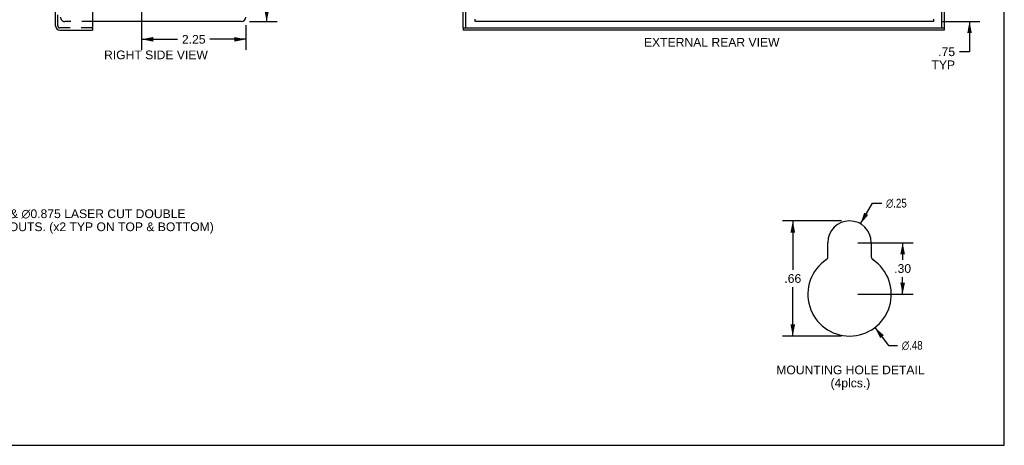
# Model space of a CAD drawing. Header units: inches. Extents: x 0 to 42.5, y 0 to 27.5.
# Tile 13 of 15: x 21.2 to 42.5, y 0 to 9.2. Entities that reach past the tile are written whole.
import ezdxf

# ---------------------------------------------------------------- set-up
doc = ezdxf.new("R2010")
doc.units = ezdxf.units.IN
doc.header["$LTSCALE"] = 2.3375
doc.header["$MEASUREMENT"] = 0
doc.linetypes.add('HIDDEN', pattern=[0.2, 0.1, -0.1])
doc.layers.get('0').update_dxf_attribs({"linetype": 'CONTINUOUS'})
for name, color, linetype in [('DEFAULT_2', 8, 'HIDDEN'), ('DIMENSIONS', 7, 'CONTINUOUS'), ('DOOR_ASSEMBLY', 7, 'CONTINUOUS')]:
    doc.layers.add(name, color=color, linetype=linetype)
doc.styles.get("Standard").update_dxf_attribs({"font": 'arial.ttf'})
doc.styles.add('TEXTSTYLE_1', font='gdt', dxfattribs={"width": 0.8})
doc.dimstyles.new('DIMSTYLE_1', dxfattribs={"dimtxt": 0.1875, "dimasz": 0.25, "dimexe": 0.09, "dimexo": 0.07, "dimgap": 0.0375, "dimtad": 0, "dimtih": 1, "dimtoh": 1, "dimzin": 4, "dimdsep": 46, "dimtxsty": 'Standard', "dimblk": '_FILLED', "dimblk1": '_FILLED', "dimblk2": '_FILLED', "dimcen": 0.09, "dimadec": 3, "dimazin": 1, "dimtfac": 1, "dimtdec": 3, "dimtofl": 0, "dimtmove": 0, "dimatfit": 3, "dimldrblk": '_FILLED', "dimfxl": 0, "dimtolj": 1, "dimtzin": 4, "dimarcsym": 0})
doc.dimstyles.new('DIMSTYLE_2', dxfattribs={"dimtxt": 0.1875, "dimasz": 0.25, "dimexe": 0.09, "dimexo": 0.07, "dimgap": 0.09, "dimtad": 0, "dimtih": 1, "dimtoh": 1, "dimlfac": 0.4, "dimzin": 4, "dimdsep": 46, "dimtxsty": 'Standard', "dimblk": '_FILLED', "dimblk1": '_FILLED', "dimblk2": '_FILLED', "dimcen": 0.09, "dimadec": 3, "dimazin": 1, "dimtfac": 1, "dimtdec": 3, "dimtofl": 0, "dimtmove": 0, "dimatfit": 1, "dimldrblk": '_FILLED', "dimfxl": 0, "dimtolj": 1, "dimtzin": 4, "dimarcsym": 0})
doc.dimstyles.new('DIMSTYLE_3', dxfattribs={"dimtxt": 0.1875, "dimasz": 0.25, "dimexe": 0.09, "dimexo": 0.07, "dimgap": 0.0375, "dimtad": 0, "dimtih": 1, "dimtoh": 1, "dimlfac": 0.4, "dimzin": 4, "dimdsep": 46, "dimtxsty": 'Standard', "dimblk": '_FILLED', "dimblk1": '_FILLED', "dimblk2": '_FILLED', "dimcen": 0.09, "dimadec": 3, "dimazin": 1, "dimtfac": 1, "dimtdec": 3, "dimtofl": 0, "dimtmove": 0, "dimatfit": 3, "dimldrblk": '_FILLED', "dimfxl": 0, "dimtolj": 1, "dimtzin": 4, "dimarcsym": 0})

# ---------------------------------------------------------------- blocks, each defined once
blk = doc.blocks.new('_FILLED')
at = {"color": 0, "linetype": 'ByBlock'}
blk.add_solid([(0, 0), (-1, 0.2), (-1, -0.2)], dxfattribs=at)
blk = doc.blocks.new('*D5')
at = {"layer": 'DIMENSIONS', "color": 2, "linetype": 'Continuous'}
for p, q in [((39.395, 4.774), (39.653, 5.22)), ((39.653, 5.22), (39.854, 5.22))]:
    blk.add_line(p, q, dxfattribs=at)
at = {"layer": 'DIMENSIONS', "color": 2, "linetype": 'Continuous', "xscale": 0.25, "yscale": 0.25, "zscale": 0.25, "rotation": 239.9728827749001}
blk.add_blockref('_FILLED', (39.395, 4.774), dxfattribs=at)
at = {"layer": 'DIMENSIONS', "color": 2, "linetype": 'Continuous', "insert": (39.948, 5.314), "char_height": 0.1875, "width": 0.61385, "attachment_point": 1, "line_spacing_factor": 0.9, "style": 'TEXTSTYLE_1'}
blk.add_mtext('{\\fgdt;n}\\fArial;.25', dxfattribs=at)
blk = doc.blocks.new('*D6')
at = {"layer": 'DIMENSIONS', "color": 2, "linetype": 'Continuous'}
for p, q in [((39.708, 2.54), (40.003, 2.155)), ((40.003, 2.155), (40.196, 2.155))]:
    blk.add_line(p, q, dxfattribs=at)
at = {"layer": 'DIMENSIONS', "color": 2, "linetype": 'Continuous', "xscale": 0.25, "yscale": 0.25, "zscale": 0.25, "rotation": 127.4653944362}
blk.add_blockref('_FILLED', (39.708, 2.54), dxfattribs=at)
at = {"layer": 'DIMENSIONS', "color": 2, "linetype": 'Continuous', "insert": (40.29, 2.249), "char_height": 0.1875, "width": 0.61385, "attachment_point": 1, "line_spacing_factor": 0.9, "style": 'TEXTSTYLE_1'}
blk.add_mtext('{\\fgdt;n}\\fArial;.48', dxfattribs=at)
blk = doc.blocks.new('*D7')
at = {"layer": 'DIMENSIONS', "color": 2, "linetype": 'Continuous'}
for p, q in [((38.986, 4.837), (37.71, 4.837)), ((37.935, 4.837), (37.935, 3.783)), ((37.935, 2.355), (37.935, 3.408)), ((38.986, 2.355), (37.71, 2.355))]:
    blk.add_line(p, q, dxfattribs=at)
at = {"layer": 'DIMENSIONS', "color": 2, "linetype": 'Continuous', "xscale": 0.25, "yscale": 0.25, "zscale": 0.25}
for p, rotation in [((37.935, 4.837), 90), ((37.935, 2.355), 270)]:
    blk.add_blockref('_FILLED', p, dxfattribs=dict(at, rotation=rotation))
at = {"layer": 'DIMENSIONS', "color": 2, "linetype": 'Continuous', "insert": (37.935, 3.69), "char_height": 0.1875, "width": 0.36385, "attachment_point": 2, "line_spacing_factor": 0.9}
blk.add_mtext('.66', dxfattribs=at)
blk = doc.blocks.new('*D12')
at = {"layer": 'DIMENSIONS', "color": 2, "linetype": 'Continuous'}
for p, q in [((41.75, 9.886), (41.75, 10.386)), ((40.454, 9.886), (41.975, 9.886)), ((41.156, 9.136), (41.975, 9.136)), ((41.75, 9.136), (41.75, 8.484)), ((41.75, 8.484), (41.532, 8.484))]:
    blk.add_line(p, q, dxfattribs=at)
at = {"layer": 'DIMENSIONS', "color": 2, "linetype": 'Continuous', "xscale": 0.25, "yscale": 0.25, "zscale": 0.25}
for p, rotation in [((41.75, 9.886), 270), ((41.75, 9.136), 90)]:
    blk.add_blockref('_FILLED', p, dxfattribs=dict(at, rotation=rotation))
at = {"layer": 'DIMENSIONS', "color": 2, "linetype": 'Continuous', "insert": (41.438, 8.578), "char_height": 0.1875, "width": 0.50813, "attachment_point": 3, "line_spacing_factor": 0.9}
blk.add_mtext('.75\\PTYP', dxfattribs=at)
blk = doc.blocks.new('*D14')
at = {"layer": 'DIMENSIONS', "color": 2, "linetype": 'Continuous'}
for p, q in [((39.336, 4.368), (40.531, 4.368)), ((40.306, 4.368), (40.306, 3.999)), ((40.306, 3.255), (40.306, 3.624)), ((39.336, 3.255), (40.531, 3.255))]:
    blk.add_line(p, q, dxfattribs=at)
at = {"layer": 'DIMENSIONS', "color": 2, "linetype": 'Continuous', "xscale": 0.25, "yscale": 0.25, "zscale": 0.25}
for p, rotation in [((40.306, 4.368), 90), ((40.306, 3.255), 270)]:
    blk.add_blockref('_FILLED', p, dxfattribs=dict(at, rotation=rotation))
at = {"layer": 'DIMENSIONS', "color": 2, "linetype": 'Continuous', "insert": (40.306, 3.905), "char_height": 0.1875, "width": 0.36385, "attachment_point": 2, "line_spacing_factor": 0.9}
blk.add_mtext('.30', dxfattribs=at)
blk = doc.blocks.new('*D20')
at = {"layer": 'DIMENSIONS', "color": 2, "linetype": 'Continuous'}
for p, q in [((24.056, 14.136), (26.806, 14.136)), ((26.581, 14.136), (26.581, 11.824)), ((26.581, 9.136), (26.581, 11.449)), ((26.211, 9.136), (26.806, 9.136))]:
    blk.add_line(p, q, dxfattribs=at)
at = {"layer": 'DIMENSIONS', "color": 2, "linetype": 'Continuous', "xscale": 0.25, "yscale": 0.25, "zscale": 0.25}
for p, rotation in [((26.581, 14.136), 90), ((26.581, 9.136), 270)]:
    blk.add_blockref('_FILLED', p, dxfattribs=dict(at, rotation=rotation))
at = {"layer": 'DIMENSIONS', "color": 2, "linetype": 'Continuous', "insert": (26.581, 11.73), "char_height": 0.1875, "width": 0.50953, "attachment_point": 2, "line_spacing_factor": 0.9}
blk.add_mtext('5.00', dxfattribs=at)
blk = doc.blocks.new('*D21')
at = {"layer": 'DIMENSIONS', "color": 2, "linetype": 'Continuous'}
for p, q in [((23.881, 13.961), (23.881, 8.528)), ((26.131, 9.056), (26.131, 8.528)), ((23.881, 8.753), (24.658, 8.753)), ((26.131, 8.753), (25.355, 8.753))]:
    blk.add_line(p, q, dxfattribs=at)
at = {"layer": 'DIMENSIONS', "color": 2, "linetype": 'Continuous', "xscale": 0.25, "yscale": 0.25, "zscale": 0.25, "rotation": 180}
blk.add_blockref('_FILLED', (23.881, 8.753), dxfattribs=at)
at = {"layer": 'DIMENSIONS', "color": 2, "linetype": 'Continuous', "xscale": 0.25, "yscale": 0.25, "zscale": 0.25}
blk.add_blockref('_FILLED', (26.131, 8.753), dxfattribs=at)
at = {"layer": 'DIMENSIONS', "color": 2, "linetype": 'Continuous', "insert": (25.006, 8.846), "char_height": 0.1875, "width": 0.50953, "attachment_point": 2, "line_spacing_factor": 0.9}
blk.add_mtext('2.25', dxfattribs=at)

msp = doc.modelspace()

# ---------------------------------------------------------------- linework, layer by layer
at = {"color": 7, "linetype": 'Continuous'}
for p, q in [((42.5, 0), (42.5, 27.5)), ((31.077, 9.136), (31.077, 9.184)), ((40.981, 9.136), (40.981, 9.184)), ((0, 0), (42.5, 0))]:
    msp.add_line(p, q, dxfattribs=at)
at = {"color": 3, "linetype": 'Continuous'}
for p, q in [((26.036, 9.136), (22.822, 9.136)), ((40.981, 9.136), (31.077, 9.136)), ((38.692, 4.064), (38.692, 4.368)), ((39.63, 4.368), (39.63, 4.064))]:
    msp.add_line(p, q, dxfattribs=at)
for centre, radius, start, end in [((26.036, 9.231), 0.0948, 270, 360), ((39.161, 4.368), 0.469, 0, 180), ((38.617, 4.064), 0.075, 303.8964, 360), ((39.705, 4.064), 0.075, 180, 236.1036), ((39.161, 3.255), 0.9, 123.8964, 56.1036)]:
    msp.add_arc(centre, radius, start, end, dxfattribs=at)
at = {"layer": 'DEFAULT_2', "color": 8, "linetype": 'HIDDEN'}
msp.add_line((22.822, 9.136), (22.226, 9.136), dxfattribs=at)
msp.add_arc((22.226, 9.231), 0.0948, 180, 270, dxfattribs=at)
at = {"layer": 'DOOR_ASSEMBLY', "color": 3, "linetype": 'Continuous'}
for p, q in [((22.024, 9.044), (22.024, 19.229)), ((22.822, 19.261), (22.822, 9.012)), ((30.824, 8.997), (30.824, 19.276)), ((41.199, 9.386), (41.199, 8.997)), ((22.119, 8.949), (22.822, 8.949)), ((41.199, 8.949), (30.824, 8.949))]:
    msp.add_line(p, q, dxfattribs=at)
at = {"layer": 'DOOR_ASSEMBLY', "color": 8, "linetype": 'HIDDEN'}
for p, q in [((22.072, 9.044), (22.072, 19.229)), ((22.807, 8.997), (22.119, 8.997))]:
    msp.add_line(p, q, dxfattribs=at)
at = {"layer": 'DOOR_ASSEMBLY', "color": 7, "linetype": 'Continuous'}
for p, q in [((30.872, 19.276), (30.872, 8.997)), ((41.151, 8.997), (41.151, 9.386)), ((22.807, 8.997), (22.822, 8.997)), ((22.822, 8.997), (22.822, 8.949)), ((30.824, 8.997), (30.824, 8.949)), ((30.824, 8.997), (41.199, 8.997)), ((41.199, 8.997), (41.199, 8.949))]:
    msp.add_line(p, q, dxfattribs=at)
at = {"layer": 'DOOR_ASSEMBLY', "color": 3, "linetype": 'Continuous'}
for centre, radius, start, end in [((22.119, 9.044), 0.0948, 180, 270), ((22.807, 9.012), 0.015, 270, 360)]:
    msp.add_arc(centre, radius, start, end, dxfattribs=at)
at = {"layer": 'DOOR_ASSEMBLY', "color": 8, "linetype": 'HIDDEN'}
msp.add_arc((22.119, 9.044), 0.0468, 180, 270, dxfattribs=at)

# ---------------------------------------------------------------- texts
at = {"layer": 'DIMENSIONS', "color": 2, "linetype": 'Continuous', "char_height": 0.1875, "line_spacing_factor": 0.9}
for s, insert, width, attachment_point in [('EXTERNAL REAR VIEW', (36.186, 8.783), 2.91914, 2), ('RIGHT SIDE VIEW', (24.191, 8.511), 2.23606, 2), (' \\fgdt;{\\fgdt;n}\\fArial;1.125 {\\ftxt.shx;\\W0.166667;\\H0.187500; }& \\fgdt;{\\fgdt;n}\\fArial;0.875 LASER CUT DOUBLE\\P KNOCKOUTS. (x2 TYP ON TOP & BOTTOM)', (20.011, 5.086), 5.41729, 1), ('MOUNTING HOLE DETAIL\\P(4plcs.)', (39.179, 1.719), 3.19586, 2)]:
    msp.add_mtext(s, dxfattribs=dict(at, insert=insert, width=width, attachment_point=attachment_point))

# ---------------------------------------------------------------- dimensions: what is measured, and where the dimension line sits
at = {"layer": 'DIMENSIONS', "color": 2, "linetype": 'Continuous'}
for base, p1, p2, angle, dimstyle, picture, middle in [((23.881, 8.753), (26.131, 9.126), (23.881, 14.031), 180, 'DIMSTYLE_1', '*D21', (25.005, 8.751)), ((26.581, 14.136), (26.141, 9.136), (23.986, 14.136), 90, 'DIMSTYLE_1', '*D20', (26.581, 11.635)), ((37.935, 2.355), (39.056, 4.837), (39.056, 2.355), 270, 'DIMSTYLE_3', '*D7', (37.941, 3.595)), ((40.306, 3.255), (39.266, 4.368), (39.266, 3.255), 270, 'DIMSTYLE_3', '*D14', (40.312, 3.81))]:
    dim = msp.add_linear_dim(base=base, p1=p1, p2=p2, angle=angle, dimstyle=dimstyle, dxfattribs=at)
    dim.commit()
    dim.dimension.update_dxf_attribs({"geometry": picture, "text_midpoint": middle, "dimtype": 160})
dim = msp.add_linear_dim(base=(41.75, 9.886), p1=(41.086, 9.136), p2=(40.384, 9.886), angle=90, text='<>\\PTYP', dimstyle='DIMSTYLE_1', dxfattribs=at)
dim.commit()
dim.dimension.update_dxf_attribs({"geometry": '*D12', "text_midpoint": (41.184, 8.344), "dimtype": 160})
for p1, p2, picture, middle in [((39.39535771, 4.77411622), (38.92622351, 3.96243935), '*D5', (40.25476945, 5.21999582)), ((39.708, 2.54), (38.613, 3.969), '*D6', (40.597, 2.155))]:
    dim = msp.add_diameter_dim_2p(p1=p1, p2=p2, text='%%c<>', dimstyle='DIMSTYLE_2', override={"dimpost": '<>'}, dxfattribs=at)
    dim.commit()
    dim.dimension.update_dxf_attribs({"geometry": picture, "text_midpoint": middle, "dimtype": 163})

doc.saveas('drawing.dxf')
